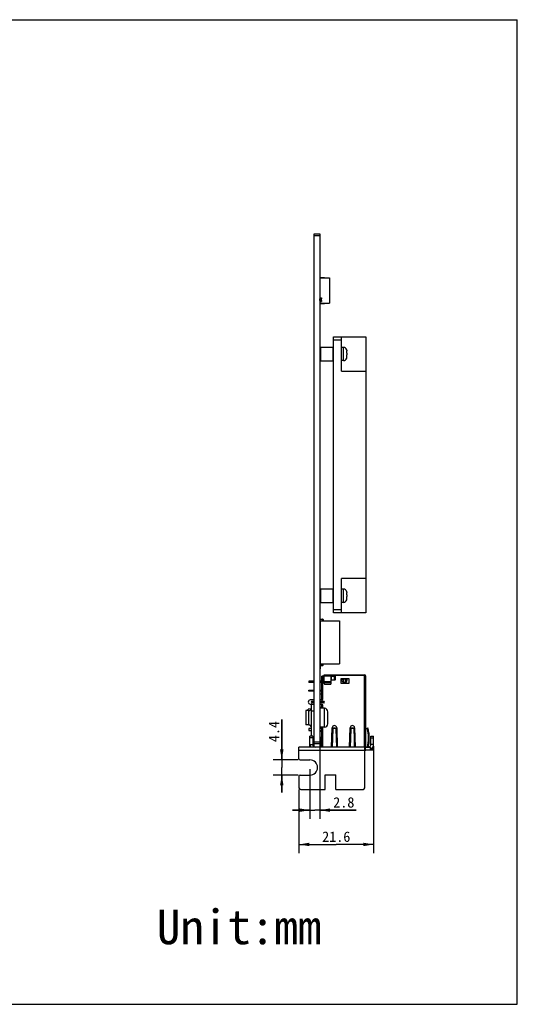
# Model space of a CAD drawing. Header units: millimetres. Extents: x -32 to 346, y 283 to 568.
# Tile 13 of 13: x 202 to 346, y 283 to 568. Entities that reach past the tile are written whole.
import ezdxf
from ezdxf.enums import TextEntityAlignment as Align

# ---------------------------------------------------------------- set-up
doc = ezdxf.new("R2010")
doc.units = ezdxf.units.MM
doc.header["$LTSCALE"] = 16.335
doc.layers.get('0').update_dxf_attribs({"linetype": 'CONTINUOUS'})
doc.layers.add('00_COMPONENTS', color=7, linetype='CONTINUOUS')
doc.layers.add('51__DRAFT_DIMS', color=7, linetype='CONTINUOUS')
doc.styles.get("Standard").update_dxf_attribs({"font": 'simfang.ttf'})
doc.dimstyles.new('DIMSTYLE_5', dxfattribs={"dimtxt": 3, "dimasz": 3, "dimexe": 2.5, "dimexo": 0.5, "dimgap": 0.75, "dimtad": 1, "dimdec": 1, "dimdsep": 46, "dimtxsty": 'Standard', "dimblk": '_FILLED', "dimblk1": '_FILLED', "dimblk2": '_FILLED', "dimcen": 0.09, "dimclrt": 3, "dimazin": 2, "dimtp": 0.2, "dimtm": 0.2, "dimtfac": 1, "dimtdec": 1, "dimtofl": 0, "dimtmove": 0, "dimatfit": 3, "dimldrblk": '_FILLED', "dimfxl": 0, "dimtolj": 1, "dimarcsym": 0})
doc.dimstyles.new('DIMSTYLE_6', dxfattribs={"dimtxt": 3, "dimasz": 3, "dimexe": 2.5, "dimexo": 0.5, "dimgap": 0.75, "dimtad": 1, "dimdec": 1, "dimdsep": 46, "dimtxsty": 'Standard', "dimblk": '_FILLED', "dimblk1": '_FILLED', "dimblk2": '_FILLED', "dimcen": 0.09, "dimclrt": 3, "dimazin": 2, "dimtp": 0.1, "dimtm": 0.1, "dimtfac": 1, "dimtdec": 1, "dimtofl": 0, "dimtmove": 0, "dimatfit": 3, "dimldrblk": '_FILLED', "dimfxl": 0, "dimtolj": 1, "dimarcsym": 0})

# ---------------------------------------------------------------- blocks, each defined once
blk = doc.blocks.new('_FILLED')
at = {"color": 0, "linetype": 'ByBlock'}
blk.add_solid([(0, 0), (-1, 0.167), (-1, -0.167)], dxfattribs=at)
blk = doc.blocks.new('*D7')
at = {"layer": '51__DRAFT_DIMS', "color": 4}
for p, q in [((304.63, 357.71), (304.63, 326.74)), ((283.04, 345.18), (283.04, 326.74)), ((283.04, 329.24), (293.83, 329.24)), ((304.63, 329.24), (293.83, 329.24))]:
    blk.add_line(p, q, dxfattribs=at)
at = {"layer": '51__DRAFT_DIMS', "color": 4, "xscale": 3, "yscale": 3, "zscale": 3, "rotation": 180}
blk.add_blockref('_FILLED', (283.04, 329.24), dxfattribs=at)
at = {"layer": '51__DRAFT_DIMS', "color": 4, "xscale": 3, "yscale": 3, "zscale": 3}
blk.add_blockref('_FILLED', (304.63, 329.24), dxfattribs=at)
at = {"layer": '51__DRAFT_DIMS', "color": 3}
blk.add_text('21.6', height=3, dxfattribs=at).set_placement((293.83, 329.99), align=Align.CENTER)
blk = doc.blocks.new('*D8')
at = {"layer": '51__DRAFT_DIMS', "color": 4}
for p, q in [((289.05, 358.44), (289.05, 336.67)), ((286.21, 351.03), (286.21, 336.67)), ((286.21, 339.17), (281.21, 339.17)), ((281.21, 339.17), (287.63, 339.17)), ((299.56, 339.17), (287.63, 339.17)), ((289.05, 339.17), (299.56, 339.17))]:
    blk.add_line(p, q, dxfattribs=at)
at = {"layer": '51__DRAFT_DIMS', "color": 4, "xscale": 3, "yscale": 3, "zscale": 3}
blk.add_blockref('_FILLED', (286.21, 339.17), dxfattribs=at)
at = {"layer": '51__DRAFT_DIMS', "color": 4, "xscale": 3, "yscale": 3, "zscale": 3, "rotation": 180}
blk.add_blockref('_FILLED', (289.05, 339.17), dxfattribs=at)
at = {"layer": '51__DRAFT_DIMS', "color": 3}
blk.add_text('2.8', height=3, dxfattribs=at).set_placement((292.95, 339.92))
blk = doc.blocks.new('*D9')
at = {"layer": '51__DRAFT_DIMS', "color": 4}
for p, q in [((278.06, 353.74), (278.06, 365.47)), ((278.06, 365.47), (278.06, 351.53)), ((282.84, 353.74), (275.56, 353.74)), ((278.06, 344.32), (278.06, 351.53)), ((282.84, 349.32), (275.56, 349.32)), ((278.06, 349.32), (278.06, 344.32))]:
    blk.add_line(p, q, dxfattribs=at)
at = {"layer": '51__DRAFT_DIMS', "color": 4, "xscale": 3, "yscale": 3, "zscale": 3}
for p, rotation in [((278.06, 353.74), 270), ((278.06, 349.32), 90)]:
    blk.add_blockref('_FILLED', p, dxfattribs=dict(at, rotation=rotation))
at = {"layer": '51__DRAFT_DIMS', "color": 3}
blk.add_text('4.4', height=3, rotation=90, dxfattribs=at).set_placement((277.31, 358.86))

msp = doc.modelspace()

# ---------------------------------------------------------------- linework, layer by layer
for p, q in [((-31.773, 568.099), (346.227, 568.099)), ((346.227, 282.941), (346.227, 568.099)), ((-31.773, 282.941), (346.227, 282.941))]:
    msp.add_line(p, q)
at = {"layer": '00_COMPONENTS', "color": 7}
for p, q in [((287.449, 358.435), (287.449, 506.085)), ((287.449, 506.085), (289.049, 506.085)), ((289.049, 506.085), (289.049, 358.435)), ((289.049, 493.417), (290.449, 493.417)), ((290.449, 493.317), (290.449, 493.417)), ((289.049, 493.317), (291.849, 493.317)), ((291.849, 493.317), (291.849, 486.017)), ((289.049, 487.501), (289.549, 487.501)), ((289.049, 487.251), (289.549, 487.251)), ((289.049, 486.751), (289.549, 486.751)), ((289.049, 486.501), (289.549, 486.501)), ((289.049, 486.017), (291.849, 486.017)), ((289.049, 485.917), (290.449, 485.917)), ((289.07, 486.751), (289.07, 487.251)), ((289.528, 486.751), (289.528, 487.251)), ((289.549, 487.501), (289.549, 487.251)), ((289.549, 486.751), (289.549, 486.501)), ((290.449, 486.017), (290.449, 485.917)), ((293.049, 396.276), (293.049, 476.276)), ((293.049, 476.276), (302.349, 476.276)), ((295.349, 466.276), (295.349, 476.276)), ((302.349, 476.276), (302.349, 396.276)), ((289.049, 473.076), (289.249, 473.276)), ((289.249, 473.276), (289.249, 469.276)), ((289.249, 473.276), (292.849, 473.276)), ((292.849, 473.276), (292.849, 469.276)), ((293.049, 473.076), (292.849, 473.276)), ((295.879, 473.201), (295.349, 473.201)), ((296.849, 472.445), (296.843, 472.44)), ((296.879, 471.526), (296.843, 471.526)), ((296.843, 471.026), (296.879, 471.026)), ((296.879, 471.526), (296.879, 472.166)), ((296.879, 470.385), (296.879, 471.026)), ((289.049, 469.476), (289.249, 469.276)), ((289.249, 469.276), (292.849, 469.276)), ((293.049, 469.476), (292.849, 469.276)), ((295.879, 469.351), (295.349, 469.351)), ((296.843, 470.112), (296.849, 470.106)), ((295.349, 466.276), (302.349, 466.276)), ((302.349, 406.276), (295.349, 406.276)), ((295.349, 396.276), (295.349, 406.276)), ((289.049, 403.075), (289.249, 403.275)), ((289.249, 403.275), (292.849, 403.275)), ((289.249, 403.275), (289.249, 399.275)), ((293.049, 403.075), (292.849, 403.275)), ((292.849, 403.275), (292.849, 399.275)), ((295.879, 403.201), (295.349, 403.201)), ((296.849, 402.445), (296.843, 402.44)), ((296.879, 401.526), (296.879, 402.166)), ((289.049, 399.475), (289.249, 399.275)), ((289.249, 399.275), (292.849, 399.275)), ((293.049, 399.475), (292.849, 399.275)), ((295.879, 399.351), (295.349, 399.351)), ((296.879, 401.526), (296.843, 401.526)), ((296.843, 401.026), (296.879, 401.026)), ((296.843, 400.112), (296.849, 400.106)), ((296.879, 400.385), (296.879, 401.026)), ((289.195, 395.382), (289.049, 395.382)), ((289.195, 394.542), (289.195, 395.382)), ((289.796, 394.342), (289.199, 394.342)), ((289.245, 394.492), (289.846, 394.492)), ((289.299, 393.992), (294.799, 393.992)), ((289.299, 381.532), (289.299, 393.992)), ((289.846, 393.992), (289.846, 394.292)), ((289.996, 394.342), (289.996, 393.992)), ((302.349, 396.276), (293.049, 396.276)), ((294.799, 393.992), (294.799, 381.532)), ((289.195, 380.142), (289.049, 380.142)), ((289.195, 380.982), (289.195, 380.142)), ((289.796, 381.182), (289.199, 381.182)), ((289.245, 381.032), (289.846, 381.032)), ((289.299, 381.532), (294.799, 381.532)), ((289.846, 381.532), (289.846, 381.232)), ((289.996, 381.182), (289.996, 381.532)), ((287.449, 376.491), (285.849, 376.491)), ((285.849, 376.491), (285.849, 376.141)), ((286.849, 376.491), (286.849, 376.141)), ((289.649, 376.491), (289.049, 376.491)), ((289.649, 377.941), (289.936, 377.941)), ((289.649, 377.936), (289.649, 377.941)), ((289.932, 377.936), (289.649, 377.936)), ((289.649, 371.08), (289.649, 377.936)), ((289.849, 377.941), (289.854, 377.936)), ((289.899, 371.376), (289.899, 377.826)), ((290.099, 378.026), (290.342, 378.026)), ((290.342, 378.316), (302.049, 378.316)), ((290.342, 375.864), (290.342, 378.316)), ((292.342, 375.864), (292.342, 378.316)), ((292.342, 378.116), (293.542, 378.116)), ((292.342, 377.941), (293.542, 377.941)), ((292.342, 377.936), (293.542, 377.936)), ((292.449, 376.936), (292.449, 377.936)), ((292.449, 376.936), (293.349, 376.936)), ((292.479, 376.876), (293.449, 376.876)), ((293.349, 376.876), (293.349, 377.936)), ((293.542, 377.736), (293.349, 377.736)), ((293.542, 376.908), (293.542, 378.316)), ((293.599, 377.026), (293.599, 378.076)), ((293.749, 378.226), (302.027, 378.226)), ((297.599, 377.226), (295.199, 377.226)), ((295.199, 377.226), (295.199, 375.926)), ((295.69, 377.216), (295.691, 377.216)), ((295.69, 377.216), (295.72, 377.216)), ((295.72, 377.216), (295.73, 377.216)), ((295.73, 377.216), (295.78, 377.216)), ((295.78, 377.216), (295.848, 377.216)), ((295.848, 377.216), (295.894, 377.216)), ((295.894, 377.216), (295.932, 377.216)), ((295.894, 377.216), (296.552, 377.216)), ((296.552, 377.142), (295.932, 377.142)), ((296.552, 377.216), (296.638, 377.216)), ((296.638, 377.216), (296.704, 377.216)), ((296.754, 377.216), (296.766, 377.216)), ((296.766, 377.216), (296.793, 377.216)), ((297.599, 375.926), (297.599, 377.226)), ((302.027, 377.866), (302.027, 378.226)), ((302.027, 377.866), (302.399, 377.866)), ((302.042, 378.316), (302.042, 377.866)), ((302.042, 378.116), (302.049, 378.116)), ((302.199, 377.966), (302.199, 377.866)), ((302.399, 357.406), (302.399, 377.966)), ((287.449, 376.141), (285.849, 376.141)), ((285.849, 373.951), (287.449, 373.951)), ((285.849, 373.601), (285.849, 373.951)), ((287.449, 373.601), (285.849, 373.601)), ((286.849, 373.601), (286.849, 373.951)), ((289.649, 376.141), (289.049, 376.141)), ((289.049, 373.951), (289.649, 373.951)), ((289.649, 373.601), (289.049, 373.601)), ((292.092, 375.68), (290.592, 375.68)), ((290.592, 375.624), (292.092, 375.624)), ((295.199, 375.926), (297.599, 375.926)), ((296.552, 376.177), (295.932, 376.177)), ((287.449, 371.076), (286.299, 371.076)), ((286.799, 370.726), (287.449, 370.726)), ((289.649, 372.786), (289.049, 372.786)), ((289.599, 371.076), (289.049, 371.076)), ((289.049, 370.726), (290.199, 370.726)), ((285.849, 367.986), (285.049, 367.986)), ((285.049, 367.986), (285.049, 363.886)), ((286.609, 368.54), (285.729, 368.376)), ((285.729, 367.986), (285.729, 368.376)), ((286.299, 369.876), (287.449, 369.876)), ((287.449, 369.806), (286.649, 369.806)), ((286.649, 360.606), (286.649, 369.806)), ((287.449, 370.226), (286.799, 370.226)), ((290.199, 370.226), (289.049, 370.226)), ((289.049, 369.876), (289.599, 369.876)), ((289.049, 369.001), (289.058, 368.998)), ((289.049, 369.001), (289.05, 369)), ((289.049, 369), (289.049, 368.999)), ((289.049, 368.996), (289.058, 368.998)), ((290.379, 368.661), (289.049, 368.661)), ((289.052, 369), (289.05, 369)), ((289.058, 368.998), (289.052, 369)), ((289.649, 368.661), (289.649, 369.872)), ((289.899, 368.661), (289.899, 369.576)), ((291.379, 364.211), (291.379, 367.661)), ((285.849, 363.886), (285.049, 363.886)), ((285.849, 363.886), (285.849, 363.796)), ((286.214, 363.796), (285.849, 363.796)), ((286.649, 362.776), (285.849, 362.776)), ((285.849, 362.776), (285.849, 362.276)), ((285.849, 362.276), (286.649, 362.276)), ((290.379, 363.211), (289.049, 363.211)), ((289.649, 362.776), (289.049, 362.776)), ((289.049, 362.276), (289.649, 362.276)), ((289.649, 357.406), (289.649, 363.211)), ((289.899, 357.406), (289.899, 363.211)), ((292.477, 357.406), (292.649, 363.046)), ((292.819, 360.021), (292.899, 362.63)), ((293.699, 362.63), (293.779, 360.021)), ((293.949, 363.046), (294.121, 357.406)), ((297.677, 357.411), (297.849, 363.046)), ((298.019, 360.021), (298.099, 362.63)), ((298.899, 362.63), (298.979, 360.021)), ((299.149, 363.046), (299.321, 357.406)), ((302.752, 362.947), (302.943, 363.006)), ((302.752, 362.947), (302.773, 362.878)), ((302.773, 362.878), (302.965, 362.936)), ((303.052, 362.63), (302.859, 362.578)), ((302.943, 363.006), (302.965, 362.936)), ((287.009, 360.606), (286.209, 360.606)), ((286.209, 357.606), (286.209, 360.606)), ((287.009, 360.606), (287.009, 358.206)), ((289.649, 361.986), (289.049, 361.986)), ((289.399, 360.333), (289.599, 360.333)), ((289.399, 357.406), (289.399, 360.333)), ((289.599, 360.333), (289.599, 357.406)), ((292.739, 357.406), (292.819, 360.021)), ((293.779, 360.021), (293.859, 357.406)), ((297.939, 357.406), (298.019, 360.021)), ((298.979, 360.021), (299.059, 357.406)), ((303.829, 360.606), (304.629, 360.606)), ((303.829, 358.206), (303.829, 360.606)), ((304.629, 358.206), (304.629, 360.606)), ((302.089, 357.406), (283.039, 357.406)), ((283.039, 354.036), (283.039, 357.406)), ((287.449, 358.435), (289.049, 358.435)), ((287.449, 357.606), (287.449, 358.435)), ((289.049, 359.086), (289.199, 359.086)), ((289.399, 359.286), (289.199, 359.086)), ((289.649, 359.286), (289.599, 359.286)), ((302.089, 345.676), (302.089, 357.406)), ((302.089, 356.606), (304.629, 356.606)), ((302.106, 357.406), (303.753, 357.406)), ((303.082, 357.522), (303.078, 357.509)), ((303.082, 357.522), (303.078, 357.509)), ((303.348, 357.406), (303.325, 357.463)), ((303.753, 356.606), (303.753, 357.406)), ((304.429, 357.406), (304.629, 357.406)), ((304.629, 357.406), (304.629, 356.606)), ((283.339, 353.736), (286.209, 353.736)), ((283.039, 349.016), (283.039, 345.676)), ((283.339, 349.316), (286.209, 349.316)), ((290.659, 349.366), (293.709, 349.366)), ((290.659, 345.176), (290.659, 349.366)), ((293.709, 345.176), (293.709, 349.366)), ((283.539, 345.176), (290.659, 345.176)), ((293.709, 345.176), (301.589, 345.176))]:
    msp.add_line(p, q, dxfattribs=at)
at = {"layer": '00_COMPONENTS', "color": 4}
for p, q in [((287.449, 505.585), (289.049, 505.585)), ((295.349, 475.276), (293.049, 475.276)), ((295.879, 469.351), (295.879, 473.201)), ((295.879, 399.351), (295.879, 403.201)), ((293.049, 397.276), (295.349, 397.276)), ((292.342, 377.966), (290.342, 377.966)), ((293.599, 377.966), (293.542, 377.966)), ((295.932, 377.216), (295.932, 376.177)), ((296.552, 376.177), (296.552, 377.216)), ((302.042, 377.966), (302.027, 377.966)), ((302.049, 357.406), (302.049, 377.866)), ((292.342, 376.362), (290.342, 376.362)), ((290.342, 376.279), (292.342, 376.279)), ((290.592, 375.68), (290.592, 375.624)), ((292.092, 375.624), (292.092, 375.68)), ((286.799, 370.726), (286.799, 370.526)), ((290.199, 370.526), (290.199, 370.726)), ((285.849, 363.886), (285.849, 367.986)), ((287.449, 370.526), (286.799, 370.526)), ((286.799, 370.426), (287.449, 370.426)), ((286.799, 370.426), (286.799, 370.226)), ((290.199, 370.526), (289.049, 370.526)), ((289.049, 370.426), (290.199, 370.426)), ((290.199, 370.226), (290.199, 370.426)), ((290.379, 363.211), (290.379, 368.661)), ((287.449, 367.806), (286.649, 367.806)), ((293.069, 362.936), (293.529, 362.936)), ((298.269, 362.936), (298.729, 362.936)), ((287.009, 360.106), (286.209, 360.106)), ((289.599, 359.333), (289.399, 359.333)), ((303.829, 360.106), (304.629, 360.106)), ((286.209, 358.206), (287.009, 358.206)), ((286.209, 357.606), (286.328, 357.606)), ((287.449, 357.606), (287.283, 357.606)), ((287.449, 358.935), (289.049, 358.935)), ((302.236, 357.406), (302.236, 356.606)), ((303.695, 356.606), (303.695, 357.406)), ((304.629, 358.206), (303.829, 358.206)), ((304.429, 357.406), (304.429, 356.606)), ((302.089, 356.406), (283.039, 356.406))]:
    msp.add_line(p, q, dxfattribs=at)
at = {"layer": '00_COMPONENTS', "color": 7}
for centre, radius, start, end in [((295.879, 472.201), 1, 14.16003, 89.99907), ((295.846, 472.171), 1.033, 13.39334, 15.07539), ((295.804, 472.166), 1.075, 0.00024, 1.66601), ((295.879, 470.351), 1, 270.00093, 345.83997), ((295.846, 470.38), 1.033, 344.92461, 346.60666), ((295.826, 470.384), 1.053, 346.65245, 358.35349), ((295.804, 470.385), 1.075, 358.33399, 359.99976), ((295.879, 402.201), 1, 14.16003, 89.99907), ((295.846, 402.171), 1.033, 13.39334, 15.07539), ((295.804, 402.166), 1.075, 0.00024, 1.66601), ((295.879, 400.351), 1, 270.00093, 345.83997), ((295.846, 400.38), 1.033, 344.92461, 346.60666), ((295.826, 400.384), 1.053, 346.65245, 358.35349), ((295.804, 400.385), 1.075, 358.33399, 359.99976), ((289.199, 394.492), 0.15, 180, 270), ((289.245, 394.542), 0.05, 180, 270), ((289.796, 394.292), 0.05, 0, 90), ((289.846, 394.342), 0.15, 0, 90), ((289.199, 381.032), 0.15, 90, 180), ((289.245, 380.982), 0.05, 90, 180), ((289.796, 381.232), 0.05, 270, 360), ((289.846, 381.182), 0.15, 270, 360), ((290.099, 377.826), 0.2, 90, 180), ((292.479, 377.026), 0.15, 203.63842, 270), ((293.449, 377.026), 0.15, 270, 360), ((293.749, 378.076), 0.15, 90, 180), ((295.523, 379.009), 1.801, 275.05192, 275.31859), ((296.728, 402.38), 25.165, 269.94334, 270.0572), ((296.96, 379.009), 1.801, 264.68141, 264.94805), ((302.049, 377.966), 0.35, 0, 90), ((302.049, 377.966), 0.15, 0, 90), ((286.299, 370.476), 0.6, 90, 270), ((286.799, 370.476), 0.25, 90, 270), ((289.599, 371.376), 0.3, 270, 360), ((290.199, 370.476), 0.25, 270, 90), ((285.849, 368.786), 0.8, 270, 360), ((289.847, 371.095), 2.241, 249.38316, 249.53152), ((289.599, 369.576), 0.3, 0, 90), ((290.379, 367.661), 1, 0, 90), ((285.849, 363.086), 0.8, 0, 90), ((290.379, 364.211), 1, 270, 360), ((293.299, 363.026), 0.65, 1.75035, 178.24965), ((298.499, 363.026), 0.65, 1.75035, 178.24965), ((293.399, 360.021), 9.8, 15.12654, 16.95), ((293.399, 360.021), 9.8, 344.52355, 15.12654), ((293.386, 360.019), 9.813, 12.15442, 15.1161), ((293.399, 360.021), 10, 15.12654, 16.95), ((293.399, 360.021), 10, 344.84231, 15.12654), ((293.385, 360.019), 10.014, 12.15443, 15.11611), ((293.373, 360.017), 9.826, 3.74555, 12.14927), ((293.426, 360.02), 9.773, 355.2599, 3.74672), ((293.381, 360.018), 10.018, 3.73777, 12.15284), ((293.427, 360.02), 9.972, 355.25726, 3.74248), ((287.809, 358.206), 1.6, 180, 210.00632), ((287.209, 357.606), 1, 180, 191.53763), ((287.809, 358.206), 0.8, 180, 262.29156), ((287.649, 357.606), 0.2, 180, 225.12503), ((302.049, 356.886), 0.35, 276.56325, 303.69094), ((302.049, 357.536), 1, 272.29255, 287.2677), ((293.387, 360.022), 9.812, 344.53326, 345.46205), ((293.386, 360.022), 9.813, 345.46201, 346.94864), ((293.392, 360.021), 9.807, 346.94867, 347.80185), ((293.4, 360.019), 9.799, 347.80187, 348.4255), ((293.375, 360.024), 9.824, 348.42741, 355.26281), ((293.386, 360.022), 10.013, 344.85171, 345.46205), ((293.386, 360.022), 10.013, 345.54143, 346.94926), ((293.392, 360.021), 10.006, 346.94928, 347.86303), ((293.4, 360.019), 9.999, 347.86307, 348.42553), ((293.37, 360.025), 10.029, 348.42899, 355.25862), ((303.029, 358.206), 0.8, 291.73077, 360), ((303.029, 358.206), 1.6, 296.93961, 360), ((283.339, 354.036), 0.3, 180, 270), ((286.209, 351.526), 2.21, 270, 90), ((283.339, 349.016), 0.3, 90, 180), ((283.539, 345.676), 0.5, 180, 270), ((301.589, 345.676), 0.5, 270, 360)]:
    msp.add_arc(centre, radius, start, end, dxfattribs=at)
at = {"layer": '00_COMPONENTS', "color": 4}
for centre, start, end in [((286.799, 370.476), 90, 270), ((290.199, 370.476), 270, 90)]:
    msp.add_arc(centre, 0.05, start, end, dxfattribs=at)
at = {"layer": '00_COMPONENTS', "color": 7}
for points, knots in [([(296.843, 471.526), (296.847, 471.442), (296.851, 471.276), (296.847, 471.109), (296.843, 471.026)], [0, 0, 0, 0, 0.5000001, 1, 1, 1, 1]), ([(296.851, 472.41), (296.855, 472.393), (296.87, 472.323), (296.877, 472.251), (296.879, 472.197)], [0, 0, 0, 0, 0.250171, 1, 1, 1, 1]), ([(296.851, 402.41), (296.855, 402.393), (296.87, 402.323), (296.877, 402.251), (296.879, 402.197)], [0, 0, 0, 0, 0.250171, 1, 1, 1, 1]), ([(296.843, 401.526), (296.847, 401.442), (296.851, 401.276), (296.847, 401.109), (296.843, 401.026)], [0, 0, 0, 0, 0.5000001, 1, 1, 1, 1]), ([(295.682, 377.215), (295.649, 377.212), (295.585, 377.208), (295.52, 377.206), (295.487, 377.205)], [0, 0, 0, 0, 0.499995, 1, 1, 1, 1]), ([(295.487, 377.205), (295.489, 377.202), (295.495, 377.197), (295.507, 377.191), (295.521, 377.185), (295.546, 377.177), (295.585, 377.168), (295.64, 377.159), (295.704, 377.151), (295.802, 377.144), (295.879, 377.142), (295.932, 377.142)], [0, 0, 0, 0, 0.0220293, 0.0500181, 0.0843322, 0.1250615, 0.225311, 0.3488585, 0.4925517, 0.6523334, 1, 1, 1, 1]), ([(295.932, 376.177), (295.919, 376.177), (295.895, 376.18), (295.859, 376.192), (295.826, 376.21), (295.787, 376.24), (295.744, 376.285), (295.701, 376.346), (295.665, 376.411), (295.634, 376.479), (295.607, 376.548), (295.576, 376.642), (295.545, 376.762), (295.517, 376.909), (295.498, 377.056), (295.49, 377.155), (295.487, 377.205)], [0, 0, 0, 0, 0.0312109, 0.0624336, 0.0936704, 0.1249183, 0.1873639, 0.249853, 0.3123587, 0.3748707, 0.4373859, 0.4999028, 0.6249162, 0.7499396, 0.8749683, 1, 1, 1, 1]), ([(296.997, 377.205), (296.994, 377.202), (296.988, 377.197), (296.977, 377.191), (296.963, 377.185), (296.937, 377.177), (296.898, 377.168), (296.844, 377.159), (296.779, 377.151), (296.681, 377.144), (296.604, 377.142), (296.552, 377.142)], [0, 0, 0, 0, 0.0220288, 0.0500147, 0.0843242, 0.1250512, 0.2252962, 0.3488429, 0.4925338, 0.6523197, 1, 1, 1, 1]), ([(296.552, 376.177), (296.564, 376.177), (296.589, 376.18), (296.624, 376.192), (296.657, 376.21), (296.697, 376.24), (296.74, 376.285), (296.782, 376.346), (296.819, 376.411), (296.85, 376.479), (296.877, 376.548), (296.908, 376.642), (296.939, 376.762), (296.966, 376.909), (296.986, 377.056), (296.994, 377.155), (296.997, 377.205)], [0, 0, 0, 0, 0.0312109, 0.0624336, 0.0936704, 0.1249183, 0.187364, 0.249853, 0.3123587, 0.3748707, 0.4373859, 0.4999028, 0.6249162, 0.7499397, 0.8749683, 1, 1, 1, 1]), ([(296.997, 377.205), (296.964, 377.206), (296.899, 377.208), (296.834, 377.212), (296.802, 377.215)], [0, 0, 0, 0, 0.500005, 1, 1, 1, 1]), ([(290.342, 375.92), (290.342, 375.904), (290.345, 375.873), (290.359, 375.827), (290.383, 375.785), (290.425, 375.736), (290.494, 375.692), (290.559, 375.68), (290.592, 375.68)], [0, 0, 0, 0, 0.1228154, 0.2460117, 0.3699095, 0.4947193, 0.7460212, 1, 1, 1, 1]), ([(290.342, 375.864), (290.342, 375.849), (290.345, 375.817), (290.359, 375.772), (290.383, 375.73), (290.425, 375.681), (290.494, 375.636), (290.559, 375.624), (290.592, 375.624)], [0, 0, 0, 0, 0.1228154, 0.2460117, 0.3699095, 0.4947193, 0.7460212, 1, 1, 1, 1]), ([(292.092, 375.68), (292.124, 375.68), (292.19, 375.692), (292.259, 375.736), (292.301, 375.785), (292.324, 375.827), (292.339, 375.873), (292.342, 375.904), (292.342, 375.92)], [0, 0, 0, 0, 0.2539788, 0.5052807, 0.6300905, 0.7539883, 0.8771846, 1, 1, 1, 1]), ([(292.092, 375.624), (292.124, 375.624), (292.19, 375.636), (292.259, 375.681), (292.301, 375.73), (292.324, 375.772), (292.339, 375.817), (292.342, 375.849), (292.342, 375.864)], [0, 0, 0, 0, 0.2539788, 0.5052807, 0.6300905, 0.7539883, 0.8771846, 1, 1, 1, 1]), ([(289.049, 368.999), (289.049, 368.999), (289.049, 369), (289.05, 369), (289.05, 369)], [0, 0, 0, 0, 0.5667582, 1, 1, 1, 1]), ([(289.05, 369), (289.05, 369), (289.05, 369), (289.049, 369), (289.049, 369)], [0, 0, 0, 0, 0.5078212, 1, 1, 1, 1]), ([(289.649, 368.882), (289.582, 368.882), (289.455, 368.891), (289.259, 368.93), (289.132, 368.97), (289.063, 368.995)], [0, 0, 0, 0, 0.3353155, 0.6338527, 1, 1, 1, 1]), ([(292.899, 362.63), (292.904, 362.659), (292.918, 362.717), (292.954, 362.799), (293.004, 362.873), (293.046, 362.916), (293.069, 362.936)], [0, 0, 0, 0, 0.2488095, 0.4980029, 0.7482583, 1, 1, 1, 1]), ([(293.069, 362.936), (293.102, 362.958), (293.177, 362.994), (293.299, 363.012), (293.421, 362.994), (293.496, 362.958), (293.529, 362.936)], [0, 0, 0, 0, 0.2490698, 0.5, 0.7509302, 1, 1, 1, 1]), ([(293.529, 362.936), (293.552, 362.916), (293.594, 362.873), (293.645, 362.799), (293.681, 362.717), (293.695, 362.659), (293.699, 362.63)], [0, 0, 0, 0, 0.2517417, 0.5019971, 0.7511905, 1, 1, 1, 1]), ([(298.099, 362.63), (298.104, 362.659), (298.118, 362.717), (298.154, 362.799), (298.204, 362.873), (298.246, 362.916), (298.269, 362.936)], [0, 0, 0, 0, 0.2488095, 0.4980029, 0.7482583, 1, 1, 1, 1]), ([(298.269, 362.936), (298.302, 362.958), (298.377, 362.994), (298.499, 363.012), (298.621, 362.994), (298.696, 362.958), (298.729, 362.936)], [0, 0, 0, 0, 0.2490698, 0.5, 0.7509302, 1, 1, 1, 1]), ([(298.729, 362.936), (298.752, 362.916), (298.794, 362.873), (298.845, 362.799), (298.881, 362.717), (298.895, 362.659), (298.899, 362.63)], [0, 0, 0, 0, 0.2517417, 0.5019971, 0.7511905, 1, 1, 1, 1])]:
    msp.add_open_spline(points, degree=3, knots=knots, dxfattribs=at)

# ---------------------------------------------------------------- texts
at = {"insert": (241.89, 310.352), "char_height": 10, "width": 59.68421, "attachment_point": 1}
msp.add_mtext('Unit:mm', dxfattribs=at)

# ---------------------------------------------------------------- dimensions: what is measured, and where the dimension line sits
at = {"layer": '51__DRAFT_DIMS', "color": 4}
for base, p1, p2, angle, picture, middle in [((278.064, 349.316), (283.339, 353.736), (283.339, 349.316), 270, '*D9', (278.064, 362.13)), ((286.209, 339.172), (289.049, 358.935), (286.209, 351.526), 180, '*D8', (296.213, 339.172))]:
    dim = msp.add_linear_dim(base=base, p1=p1, p2=p2, angle=angle, dimstyle='DIMSTYLE_6', dxfattribs=at)
    dim.commit()
    dim.dimension.update_dxf_attribs({"geometry": picture, "text_midpoint": middle, "dimtype": 160})
dim = msp.add_linear_dim(base=(304.629, 329.238), p1=(283.039, 345.676), p2=(304.629, 358.206), dimstyle='DIMSTYLE_5', dxfattribs=at)
dim.commit()
dim.dimension.update_dxf_attribs({"geometry": '*D7', "text_midpoint": (293.802, 329.238), "dimtype": 160})

doc.saveas('drawing.dxf')
